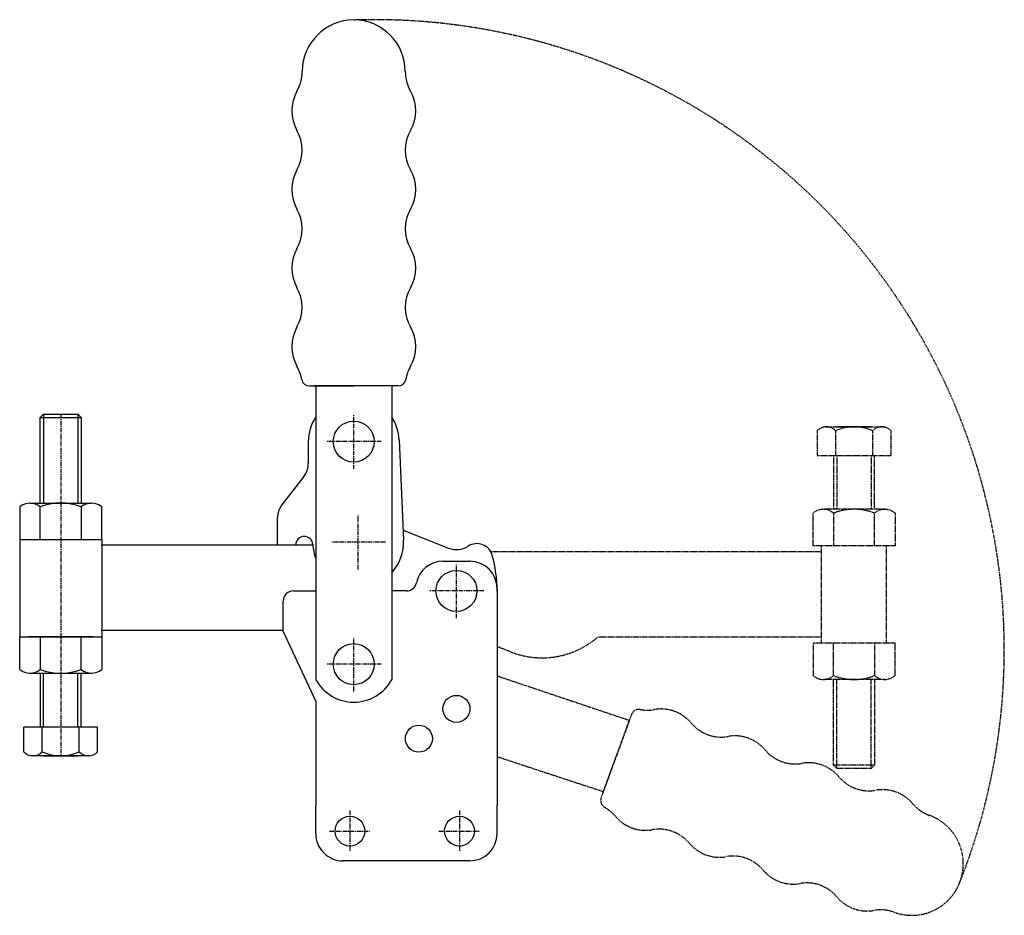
# Model space of a CAD drawing. Extents: x 333 to 621, y 165 to 427.
import ezdxf

# ---------------------------------------------------------------- set-up
doc = ezdxf.new("R2010")
doc.units = 0
doc.linetypes.add('CENTER', pattern=[2, 1.25, -0.25, 0.25, -0.25])
doc.linetypes.add('HIDDEN', pattern=[0.375, 0.25, -0.125])
doc.layers.get('0').update_dxf_attribs({"linetype": 'CONTINUOUS'})
doc.layers.add('BRAUER-1', color=1, linetype='CENTER')
doc.layers.add('BRAUER-5', color=4, linetype='HIDDEN')

# ---------------------------------------------------------------- blocks, each defined once
blk = doc.blocks.new('V4501CS_SP')
for p, q in [((-6.000001, 35.700001), (-5.000001, 36.700002)), ((-6.000001, 35.700001), (5.999999, 35.700001)), ((-6, 10.656252), (-6.000001, 35.700001)), ((-5.000001, 36.700002), (-5, 10.656252)), ((-5.000001, 36.700002), (4.999999, 36.700002)), ((4.999999, 36.700002), (5, 10.656252)), ((4.999999, 36.700002), (5.999999, 35.700001)), ((5.999999, 35.700001), (6, 10.656252)), ((-12, 9.507813), (-12, 0)), ((-9, 10.656251), (9, 10.656252)), ((-6, 0), (-6, 9.507813)), ((6, 9.507813), (6, 0)), ((12, 0), (12, 9.507813)), ((-12, 0), (12, 0)), ((-12, 0), (-12, -28.499999)), ((-9.5, 0), (9.5, 0)), ((12, 0), (12, -28.499999)), ((-12, -28.500001), (12, -28.5)), ((-12, -38.007813), (-12, -28.500001)), ((9.5, -28.499999), (-9.5, -28.5)), ((-6, -28.5), (-6, -38.007813)), ((6, -38.007813), (6, -28.5)), ((12, -28.5), (12, -38.007813)), ((-9, -39.156251), (9, -39.15625)), ((-6, -39.15625), (-5.999999, -54.899999)), ((-4.999999, -54.899999), (-5, -39.15625)), ((5.000001, -54.899999), (5, -39.15625)), ((6.000001, -54.899999), (6, -39.15625)), ((-10.799999, -62.099999), (-10.799999, -54.899999)), ((10.800001, -54.899999), (-10.799999, -54.899999)), ((-5.399999, -62.099999), (-5.399999, -54.899999)), ((5.400001, -62.099999), (5.400001, -54.899999)), ((10.800001, -62.099999), (10.800001, -54.899999)), ((8.400001, -63.299999), (-8.7, -63.299999)), ((-4.999999, -63.299999), (5.000001, -63.299999))]:
    blk.add_line(p, q)
for centre, radius, start, end in [((-9, 6.062501), 4.568389, 48.952337, 131.047659), ((0, -5.613282), 16.267989, 68.356986, 111.643014), ((9, 6.062501), 4.568389, 48.952337, 131.047668), ((-9, -34.562501), 4.568389, 228.952332, 311.047674), ((0, -22.886718), 16.267989, 248.356986, 291.643025), ((9, -34.5625), 4.568389, 228.952341, 311.047674), ((-8.099999, -59.662499), 3.6375, 222.075022, 317.924978), ((0.000001, -50.549999), 12.75, 244.942385, 295.057615), ((8.100001, -59.662499), 3.6375, 222.075022, 317.924978)]:
    blk.add_arc(centre, radius, start, end)
at = {"layer": 'BRAUER-1'}
blk.add_line((-0.000001, 36.700002), (0.000001, -63.299999), dxfattribs=at)

msp = doc.modelspace()

# ---------------------------------------------------------------- linework, layer by layer
for p, q in [((418.149885, 320.227819), (431.114883, 320.227818)), ((442.714889, 320.227818), (419.514877, 320.227818)), ((420.014877, 320.227818), (420.014893, 234.27597)), ((444.079881, 320.227819), (431.114883, 320.227818)), ((442.214889, 320.227818), (442.214875, 234.275963)), ((417.814883, 303.866847), (417.814883, 297.566846)), ((444.361246, 304.454814), (445.701812, 275.156369)), ((416.489045, 293.700618), (410.018076, 285.369893)), ((408.814883, 273.780177), (408.814883, 281.666847)), ((445.571134, 278.012371), (458.856341, 272.789969)), ((357.23253, 273.780177), (419.138168, 273.780177)), ((457.264884, 268.966847), (465.064884, 268.966848)), ((413.464884, 260.266847), (420.014893, 260.266847)), ((446.508026, 260.266847), (442.214874, 260.266847)), ((473.064884, 260.966848), (473.064664, 197.566848)), ((410.464884, 248.366847), (410.464884, 257.266847)), ((357.23253, 248.780177), (410.464884, 248.780177)), ((410.464884, 248.366847), (420.014884, 227.886806)), ((420.014884, 227.886806), (420.003738, 197.566847)), ((420, 189.300001), (420.003738, 197.566847)), ((473.05, 189.300001), (473.064664, 197.566848)), ((465.05, 181.3), (428, 181.3))]:
    msp.add_line(p, q)
for centre, radius in [((431.114883, 303.946846), 6), ((461.164884, 260.266848), 6), ((431.114884, 238.846847), 6), ((461.164884, 225.766848), 3.95), ((450.164884, 217.066848), 3.95), ((430, 190), 4.35), ((462.05, 190), 4.35)]:
    msp.add_circle(centre, radius)
for centre, radius, start, end in [((431.114897, 412.227821), 15.071973, 0.000001, 179.999996), ((404.542924, 412.227822), 11.5, 329.999988, 359.999996), ((457.686863, 412.22782), 11.5, 179.99999, 210.000005), ((424.461505, 400.727818), 11.5, 149.999988, 209.999976), ((437.768279, 400.727819), 11.5, 330.00001, 30), ((404.542918, 389.227822), 11.5, 329.999988, 29.999996), ((457.686864, 389.22782), 11.5, 149.999991, 210.000004), ((424.4615, 377.727818), 11.5, 149.999988, 209.999976), ((437.76828, 377.727819), 11.5, 330.00001, 30), ((404.542912, 366.227822), 11.5, 329.999988, 29.999996), ((457.686864, 366.22782), 11.5, 149.999991, 210.000004), ((424.461494, 354.727818), 11.5, 149.999988, 209.999976), ((437.76828, 354.727819), 11.5, 330.00001, 30), ((404.542907, 343.227822), 11.5, 329.999988, 29.999996), ((457.686864, 343.22782), 11.5, 149.999991, 210.000004), ((424.461488, 331.727818), 11.5, 149.999988, 209.999976), ((437.76828, 331.727819), 11.5, 330.00001, 30), ((404.542901, 320.227822), 11.499999, 9.594055, 29.999996), ((457.686865, 320.22782), 11.5, 149.999991, 170.405935), ((418.149885, 322.527819), 2.3, 189.594047, 270), ((444.079881, 322.527819), 2.3, 270, 350.405933), ((431.114883, 303.866847), 13.3, 146.572831, 180), ((431.114883, 303.946846), 13.256099, 2.196087, 33.138594), ((411.514883, 297.566846), 6.3, 322.14343, 0), ((415.114883, 281.666846), 6.3, 144.000001, 179.999991), ((416.637764, 273.716847), 2.5, 3.055599, 178.548428), ((432.414883, 274.566847), 13.3, 183.089169, 201.198925), ((432.414883, 274.566847), 13.3, 317.463077, 2.540466), ((467.134884, 269.406848), 4.7, 15.62477, 122.697847), ((461.164883, 278.706848), 6.351285, 248.686141, 302.697845), ((457.264884, 260.966847), 8, 90.000001, 167.930912), ((465.064884, 260.966848), 8, 0.000001, 90.000001), ((435.065445, 260.437952), 38, 359.624381, 15.624771), ((446.508026, 263.266847), 3, 270.000002, 347.930918), ((413.464884, 257.266847), 3, 90.000001, 180.000002), ((431.114884, 240.446846), 12.699984, 209.071213, 330.928747), ((428, 189.3), 8, 179.999991, 270.000001), ((465.05, 189.3), 8, 270.000001, 0.000001)]:
    msp.add_arc(centre, radius, start, end)
at = {"layer": 'BRAUER-1'}
for p, q in [((431.114883, 295.946846), (431.114883, 311.946846)), ((439.114883, 303.946846), (423.114883, 303.946846)), ((432.414884, 266.566847), (432.414883, 282.566847)), ((440.414883, 274.566847), (424.414883, 274.566847)), ((461.164884, 252.266848), (461.164884, 268.266848)), ((469.164884, 260.266848), (453.164884, 260.266847)), ((431.114884, 230.846847), (431.114884, 246.846847)), ((439.114884, 238.846847), (423.114884, 238.846847)), ((430, 196), (430, 184)), ((462.05, 196), (462.05, 184)), ((424, 190), (436, 190)), ((456.05, 190), (468.05, 190))]:
    msp.add_line(p, q, dxfattribs=at)
at = {"layer": 'BRAUER-5'}
for p, q in [((569.114874, 308.303518), (586.214875, 308.303518)), ((582.514874, 308.303518), (572.514874, 308.303518)), ((566.714874, 307.103518), (566.714874, 299.903518)), ((572.114874, 307.103518), (572.114874, 299.903518)), ((582.914874, 307.103518), (582.914874, 299.903518)), ((588.314874, 307.103518), (588.314874, 299.903518)), ((566.714874, 299.903518), (588.314874, 299.903518)), ((571.514874, 299.903518), (571.514875, 284.159768)), ((572.514874, 299.903518), (572.514875, 284.159768)), ((582.514874, 299.903518), (582.514875, 284.159768)), ((583.514875, 284.159768), (583.514874, 299.903518)), ((565.514875, 273.503518), (565.514875, 283.011331)), ((586.514875, 284.159769), (568.514875, 284.159768)), ((571.514875, 283.011331), (571.514875, 273.503518)), ((583.514875, 273.503518), (583.514875, 283.011331)), ((589.514875, 283.011331), (589.514875, 273.503519)), ((568.014875, 271.753518), (471.207124, 271.753518)), ((589.514875, 273.503519), (565.514875, 273.503518)), ((568.014875, 245.003518), (568.014875, 273.503518)), ((587.014875, 245.003519), (587.014875, 273.503519)), ((568.014875, 246.753518), (502.514881, 246.753518)), ((589.514875, 245.003519), (565.514875, 245.003518)), ((565.514875, 245.003518), (565.514875, 235.495706)), ((571.514875, 235.495706), (571.514875, 245.003518)), ((583.514875, 245.003518), (583.514875, 235.495706)), ((589.514875, 235.495706), (589.514875, 245.003519)), ((476.858633, 242.521324), (473.064825, 244.001525)), ((511.748339, 222.350729), (473.064795, 235.354303)), ((586.514875, 234.347269), (568.514875, 234.347268)), ((571.514876, 209.303518), (571.514875, 234.347268)), ((572.514876, 208.303518), (572.514875, 234.347268)), ((582.514876, 208.303518), (582.514875, 234.347268)), ((583.514875, 234.347268), (583.514876, 209.303518)), ((503.984478, 201.019695), (511.919349, 222.820575)), ((512.386205, 224.103248), (507.951914, 211.920135)), ((504.155488, 201.489541), (473.064713, 211.729589)), ((503.517624, 199.737022), (507.951914, 211.920135)), ((583.514876, 209.303518), (571.514876, 209.303518)), ((572.514876, 208.303518), (571.514876, 209.303518)), ((582.514876, 208.303518), (572.514876, 208.303518)), ((583.514876, 209.303518), (582.514876, 208.303518))]:
    msp.add_line(p, q, dxfattribs=at)
for centre, radius, start, end in [((437.179484, 243.07202), 184.298332, 338.120488, 91.88574), ((569.414874, 304.666018), 3.6375, 42.075022, 137.924978), ((577.514874, 295.553518), 12.75, 64.942385, 115.057615), ((585.614874, 304.666018), 3.6375, 42.075022, 137.924978), ((568.514875, 279.566018), 4.568389, 48.952341, 131.047674), ((577.514875, 267.890237), 16.267989, 68.356986, 111.643025), ((586.514875, 279.566019), 4.568389, 48.952332, 131.047674), ((486.216817, 265.672765), 24.97128, 247.990653, 310.743393), ((568.514875, 238.941018), 4.568389, 228.952337, 311.047668), ((577.514875, 250.6168), 16.267989, 248.356986, 291.643014), ((586.514875, 238.941019), 4.568389, 228.952337, 311.047659), ((514.547498, 223.316602), 2.3, 79.594047, 160), ((517.04007, 236.889629), 11.499999, 259.594055, 279.999996), ((521.033974, 214.239049), 11.5, 39.999988, 99.999976), ((538.652999, 229.02316), 11.5, 219.999988, 279.999996), ((542.646902, 206.372581), 11.5, 39.999988, 99.999976), ((560.265927, 221.156692), 11.5, 219.999988, 279.999996), ((564.25983, 198.506112), 11.5, 39.999988, 99.999976), ((581.878855, 213.290223), 11.5, 219.999988, 279.999996), ((585.872759, 190.639643), 11.5, 39.999988, 99.999976), ((505.678917, 198.950375), 2.3, 160, 240.405933), ((498.863762, 186.950639), 11.5, 39.999991, 60.405935), ((603.491784, 205.423754), 11.5, 219.999988, 249.999996), ((516.482784, 201.734755), 11.5, 220.00001, 280), ((594.403633, 180.454268), 15.071973, 250.000001, 69.999996), ((520.476693, 179.084176), 11.5, 39.999991, 100.000004), ((538.095714, 193.868292), 11.5, 220.00001, 280), ((542.089623, 171.217713), 11.5, 39.999991, 100.000004), ((559.708644, 186.001829), 11.5, 220.00001, 280), ((563.702554, 163.35125), 11.5, 39.999991, 100.000004), ((581.321575, 178.135366), 11.5, 220.00001, 280), ((585.315484, 155.484787), 11.5, 69.99999, 100.000005)]:
    msp.add_arc(centre, radius, start, end, dxfattribs=at)

# ---------------------------------------------------------------- block references
msp.add_blockref('V4501CS_SP', (345.360799, 275.325899))

doc.saveas('drawing.dxf')
